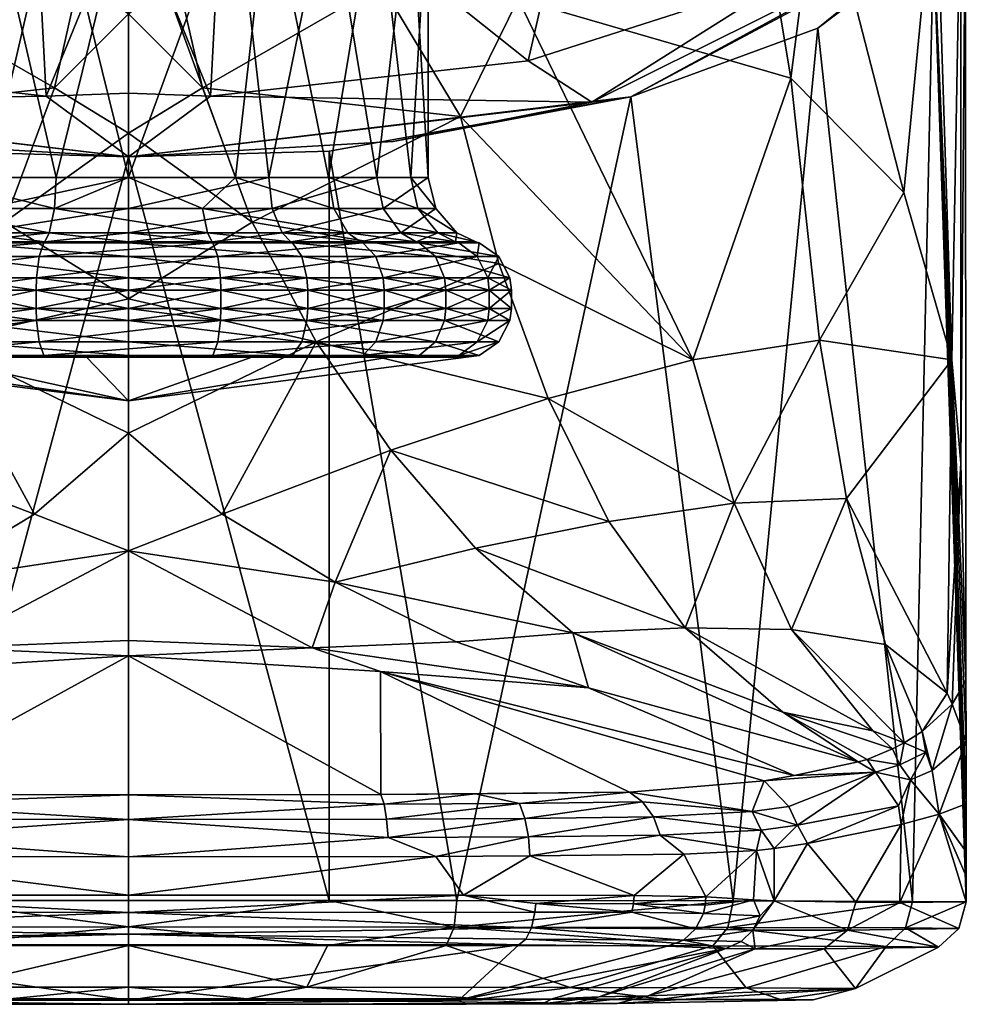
# Model space of a CAD drawing. Header units: centimetres. Extents: x -8.6 to 8.6, y -6.3 to 0.
# Tile 3 of 5: x -0.3 to 2.5, y -6.3 to -3.3. Entities that reach past the tile are written whole.
import ezdxf

# ---------------------------------------------------------------- set-up
doc = ezdxf.new("R2010")
doc.units = ezdxf.units.CM
doc.layers.get('0').update_dxf_attribs({"true_color": 0x5890e1})

msp = doc.modelspace()

# ---------------------------------------------------------------- meshes
at = {"color": 214, "true_color": 0xb11c95}
mesh = msp.add_polyface(dxfattribs=at)
corners = [(-1.3786, -2.6875, 12.0621), (-1.211, -3.4188, 11.8192), (-0.2925, -2.6875, 12.474), (-0.2487, -3.5259, 12.1133), (0, -3.7098, 12.6005), (-1.4035, -3.5445, 12.1645), (0, -3.1631, 7.5249), (0, -3.2763, 7.523), (-0.1478, -3.164, 7.5292), (-0.2241, -3.501, 7.5172), (-0.7661, -3.1891, 7.6432), (-1.0062, -3.588, 7.7116), (0, -3.6383, 7.488), (-1.1804, -3.2316, 7.8159), (-1.1804, -2.814, 7.8159), (-0.8979, -2.8025, 7.6973), (0, -2.814, 7.5249), (-0.8022, -3.6631, 12.4725), (-1.522, -3.5278, 12.0948), (0, -3.517, 12.0888), (0, -2.915, 12.3443), (-0.2188, -3.7722, 3.5939), (0, -2.8837, 3.5672), (0, -3.7722, 3.5672), (-0.425, -2.8837, 3.672), (-0.6063, -3.7722, 3.7972), (-0.7526, -2.8837, 3.9622), (-0.855, -3.7722, 4.1574), (-0.9077, -2.8837, 4.3714), (-0.9077, -3.7722, 4.5919), (-0.855, -2.8837, 4.8059), (-0.7526, -3.7722, 5.0011), (-0.6063, -2.8837, 5.1661), (-0.425, -3.7722, 5.2913), (-0.2188, -2.8837, 5.3694), (0, -3.7722, 5.396), (0, -2.8837, 5.396), (-0.9072, -2.8788, 4.3715), (-0.9026, -2.8701, 4.372), (-0.752, -2.8788, 3.9626), (-0.8545, -2.8788, 4.8057), (-0.7483, -2.8701, 3.9651), (-0.4247, -2.8788, 3.6725), (-0.4226, -2.8701, 3.6765), (0, -2.8788, 3.5679), (-0.2186, -2.8788, 5.3689), (-0.2176, -2.8701, 5.3646), (-0.6059, -2.8788, 5.1656), (0, -2.8701, 3.5723), (-0.603, -2.8701, 5.1623), (-0.8502, -2.8701, 4.8041)]
mesh.append_faces([[corners[k] for k in face] for face in [(0, 1, 2), (2, 1, 3), (4, 3, 5), (5, 3, 1), (6, 7, 8), (8, 7, 9), (10, 9, 11), (7, 12, 9), (13, 10, 11), (10, 8, 9), (14, 15, 13), (13, 15, 10), (10, 15, 8), (8, 15, 16), (6, 8, 16), (4, 5, 17), (18, 4, 17), (19, 3, 4), (21, 22, 23), (21, 24, 22), (21, 25, 24), (24, 25, 26), (26, 25, 27), (28, 27, 29), (30, 29, 31), (32, 31, 33), (34, 33, 35), (36, 34, 35), (34, 32, 33), (32, 30, 31), (30, 28, 29), (28, 26, 27), (37, 38, 39), (26, 39, 24), (26, 37, 39), (26, 28, 37), (37, 28, 40), (39, 41, 42), (24, 42, 22), (24, 39, 42), (42, 43, 44), (22, 42, 44), (36, 45, 34), (45, 46, 47), (32, 47, 30), (32, 45, 47), (32, 34, 45), (28, 30, 40), (40, 30, 47), (48, 44, 43), (47, 49, 40), (38, 37, 50), (50, 37, 40), (41, 39, 38), (43, 42, 41)]], dxfattribs={"color": 214})
mesh.append_faces([[corners[k] for k in face] for face in [(3, 19, 20), (20, 2, 3)]], dxfattribs={"vtx2": -1, "color": 214})
mesh = msp.add_polyface(dxfattribs=at)
corners = [(1.3786, -2.6875, 12.0621), (0.2925, -2.6875, 12.474), (1.211, -3.4188, 11.8192), (0.2487, -3.5259, 12.1133), (0, -3.7098, 12.6005), (1.4035, -3.5445, 12.1645), (0, -3.1631, 7.5249), (0.1478, -3.164, 7.5292), (0, -3.2763, 7.523), (0.2241, -3.501, 7.5172), (0.7661, -3.1891, 7.6432), (1.0062, -3.588, 7.7116), (0, -3.6383, 7.488), (1.1804, -3.2316, 7.8159), (1.1804, -2.814, 7.8159), (0.8979, -2.8025, 7.6973), (0, -2.814, 7.5249), (1.522, -3.5278, 12.0948), (0.8022, -3.6631, 12.4725), (0, -2.915, 12.3443), (0, -3.517, 12.0888), (0.3242, -2.8837, 5.3366), (0, -2.8837, 5.396), (0, -3.7722, 5.396), (0.425, -3.7722, 5.2913), (0.6063, -2.8837, 5.1661), (0.7526, -3.7722, 5.0011), (0.855, -2.8837, 4.8059), (0.9077, -3.7722, 4.5919), (0.9077, -2.8837, 4.3714), (0.855, -3.7722, 4.1574), (0.7526, -2.8837, 3.9622), (0.6063, -3.7722, 3.7972), (0.425, -2.8837, 3.672), (0.3242, -3.7722, 3.6267), (0, -2.8837, 3.5672), (0, -3.7722, 3.5672), (0, -2.8788, 3.5679), (0, -2.8701, 3.5723), (0.4247, -2.8788, 3.6725), (0.4226, -2.8701, 3.6765), (0.752, -2.8788, 3.9626), (0.7483, -2.8701, 3.9651), (0.9072, -2.8788, 4.3715), (0.9026, -2.8701, 4.372), (0.8545, -2.8788, 4.8057), (0.8502, -2.8701, 4.8041), (0.6059, -2.8788, 5.1656), (0.603, -2.8701, 5.1623), (0.2186, -2.8788, 5.3689), (0.2176, -2.8701, 5.3646), (-0.2186, -2.8788, 5.3689)]
mesh.append_faces([[corners[k] for k in face] for face in [(0, 1, 2), (1, 3, 2), (4, 5, 3), (5, 2, 3), (6, 7, 8), (7, 9, 8), (10, 11, 9), (8, 9, 12), (13, 11, 10), (10, 9, 7), (14, 13, 15), (13, 10, 15), (10, 7, 15), (7, 16, 15), (6, 16, 7), (17, 18, 4), (20, 4, 3), (21, 22, 23), (24, 21, 23), (24, 25, 21), (24, 26, 25), (25, 26, 27), (27, 26, 28), (29, 28, 30), (31, 30, 32), (33, 32, 34), (35, 34, 36), (35, 33, 34), (33, 31, 32), (31, 29, 30), (29, 27, 28), (35, 37, 33), (37, 38, 39), (33, 39, 31), (33, 37, 39), (39, 40, 41), (31, 41, 29), (31, 39, 41), (41, 42, 43), (29, 43, 27), (29, 41, 43), (43, 44, 45), (27, 45, 25), (27, 43, 45), (45, 46, 47), (25, 47, 21), (25, 45, 47), (47, 48, 49), (21, 49, 22), (21, 47, 49), (49, 50, 51), (22, 49, 51), (40, 39, 38), (42, 41, 40), (44, 43, 42)]], dxfattribs={"color": 214})
mesh.append_faces([[corners[k] for k in face] for face in [(3, 1, 19), (19, 20, 3)]], dxfattribs={"vtx2": -1, "color": 214})
mesh = msp.add_polyface(dxfattribs=at)
corners = [(2.0067, -3.1636, 11.1178), (1.3786, -2.6875, 12.0621), (1.211, -3.4188, 11.8192), (2.2075, -3.0388, 10.7748), (2.3135, -3.0388, 10.7748), (2.3836, -2.851, 10.0649), (1.4035, -3.5445, 12.1645), (2.4196, -3.0388, 10.7748), (1.1804, -3.2316, 7.8159), (1.7091, -4.3245, 8.0701), (1.0062, -3.588, 7.7116), (2.0063, -3.4717, 8.5072), (2.0931, -4.2645, 8.5681), (2.3484, -3.8178, 9.0971), (2.4939, -4.3245, 9.5831), (1.2711, -4.4413, 7.6249), (1.1219, -4.0323, 7.6847), (1.8344, -4.7587, 8.0338), (1.4551, -4.8138, 7.5311), (1.6868, -5.1361, 7.3906), (1.0514, -4.8947, 7.0525), (1.3935, -5.3177, 6.0151), (0.9928, -5.1782, 6.322), (1.3458, -5.1508, 6.8504), (2.2105, -5.5422, 6.7121), (1.9821, -5.3913, 7.1876), (2.2551, -5.448, 7.7943), (2.0088, -5.1411, 7.9492), (2.35, -5.4843, 8.0327), (2.2931, -5.1861, 8.545), (2.1746, -4.7446, 8.5746), (0.7952, -4.5982, 7.217), (2.238, -5.5343, 7.0278), (2.3147, -5.5028, 7.7366), (2.4795, -5.3339, 9.2365), (2.3364, -5.5507, 7.5225), (2.2633, -5.5727, 6.7121), (1.8313, -5.9631, 11.825), (2.0886, -3.3202, 11.5095), (1.522, -3.5278, 12.0948), (2.3749, -5.9645, 10.9656), (2.4381, -3.0544, 10.7745), (1.8953, -2.8025, 8.3858), (2.0904, -2.814, 8.622), (2.4457, -2.814, 9.3793), (0.9951, -5.9621, 12.4019), (2.0169, -5.5836, 4.5479), (0.7631, -5.2687, 4.5437), (1.9255, -5.5997, 3.7156), (1.5182, -5.6333, 1.9714), (2.43, -3.0425, 10.7764), (0.8022, -3.6631, 12.4725), (1.1599, -4.1689, 4.6225), (1.1599, -4.1689, 4.3408), (1.1599, -4.113, 4.3408)]
mesh.append_faces([[corners[k] for k in face] for face in [(0, 1, 2), (3, 4, 5), (0, 2, 6), (0, 6, 7), (0, 7, 4), (0, 4, 3), (8, 9, 10), (11, 12, 9), (13, 14, 12), (13, 12, 11), (9, 15, 16), (17, 18, 15), (19, 20, 18), (21, 22, 23), (21, 23, 24), (23, 25, 24), (19, 26, 25), (27, 28, 26), (29, 27, 30), (28, 27, 29), (31, 15, 18), (24, 25, 32), (25, 33, 32), (26, 28, 33), (26, 33, 25), (11, 9, 8), (10, 9, 16), (14, 30, 12), (30, 17, 12), (27, 19, 17), (26, 19, 27), (17, 19, 18), (30, 27, 17), (15, 9, 17), (9, 12, 17), (25, 23, 19), (23, 20, 19), (29, 30, 34), (33, 35, 32), (32, 36, 24), (37, 38, 39), (40, 41, 38), (42, 43, 11), (42, 11, 8), (43, 44, 13), (43, 13, 11), (40, 38, 37), (37, 39, 45), (21, 46, 47), (24, 46, 21), (48, 49, 47), (48, 47, 46), (7, 6, 39), (7, 39, 50), (39, 38, 50), (51, 39, 6), (52, 53, 54)]], dxfattribs={"color": 214})
mesh = msp.add_polyface(dxfattribs=at)
corners = [(2.2075, -3.0388, 10.7748), (2.3836, -2.851, 10.0649), (2.4268, -2.6875, 10.0649), (2.3135, -3.0388, 10.7748), (2.4196, -3.0388, 10.7748), (2.4297, -2.7944, 9.3838), (2.2931, -5.1861, 8.545), (2.4044, -5.4502, 8.4854), (2.35, -5.4843, 8.0327), (2.4795, -5.3339, 9.2365), (2.4952, -5.3671, 9.3447), (2.5215, -4.6375, 9.7588), (2.537, -5.2964, 9.9404), (2.4939, -4.3245, 9.5831), (2.1746, -4.7446, 8.5746), (2.538, -5.9662, 9.9632), (2.5152, -6.0463, 9.9642), (2.3364, -5.9681, 6.6639), (2.1779, -6.0517, 5.1281), (2.4537, -6.1025, 9.9669), (2.4556, -5.7001, 8.3639), (2.538, -5.888, 9.9633), (2.538, -5.8138, 9.9633), (2.538, -5.669, 9.9633), (2.3402, -5.7313, 6.7121), (2.5378, -5.4792, 9.9576), (2.4347, -5.5677, 8.3349), (2.3692, -5.5959, 7.5236), (2.415, -5.5125, 8.3321), (2.3364, -5.5507, 7.5225), (2.3147, -5.5028, 7.7366), (2.3321, -5.6748, 6.7121), (2.2633, -5.5727, 6.7121), (2.4381, -3.0544, 10.7745), (2.3749, -5.9645, 10.9656), (2.3484, -3.8178, 9.0971), (2.4457, -2.814, 9.3793), (2.5215, -2.8315, 9.7588), (2.5352, -2.865, 10.088), (2.3538, -6.0446, 10.9574), (2.2954, -6.1008, 10.9379), (2.43, -3.0425, 10.7764), (2.0886, -3.3202, 11.5095), (2.4423, -2.8024, 9.3803)]
mesh.append_faces([[corners[k] for k in face] for face in [(0, 1, 2), (3, 4, 1), (4, 5, 1), (6, 7, 8), (9, 10, 7), (11, 12, 10), (11, 10, 9), (11, 9, 13), (9, 14, 13), (7, 6, 9), (15, 16, 17), (16, 18, 17), (19, 18, 16), (20, 15, 17), (21, 15, 20), (21, 20, 22), (20, 23, 22), (20, 17, 24), (23, 20, 25), (20, 26, 25), (27, 28, 26), (29, 8, 28), (30, 8, 29), (27, 31, 32), (24, 31, 27), (24, 27, 20), (27, 26, 20), (12, 25, 10), (25, 26, 10), (26, 7, 10), (28, 8, 7), (28, 7, 26), (32, 29, 27), (29, 28, 27), (15, 21, 33), (15, 33, 34), (35, 36, 13), (36, 37, 13), (37, 11, 13), (38, 12, 11), (33, 25, 12), (23, 25, 33), (23, 33, 22), (33, 21, 22), (37, 38, 11), (12, 38, 33), (16, 39, 19), (15, 34, 39), (15, 39, 16), (39, 40, 19), (41, 42, 33), (4, 38, 5), (33, 38, 41), (38, 43, 5), (43, 38, 36), (36, 38, 37), (4, 41, 38)]], dxfattribs={"color": 214})
mesh = msp.add_polyface(dxfattribs=at)
corners = [(-0.2241, -3.501, 7.5172), (0, -3.6383, 7.488), (-0.3753, -3.9079, 7.4555), (-1.0062, -3.588, 7.7116), (-1.1219, -4.0323, 7.6847), (0, -4.1399, 7.3422), (-0.6079, -3.6924, 12.5311), (0, -3.7098, 12.6005), (-1.522, -3.5278, 12.0948), (-0.7026, -3.967, 3.6886), (-0.4924, -3.967, 3.5435), (-0.4972, -3.9705, 3.5341), (-0.2536, -3.967, 3.4528), (-0.256, -3.9705, 5.5206), (0, -3.967, 5.5412), (-0.2536, -3.967, 5.5105), (-0.4924, -3.967, 5.4198), (-0.7026, -3.967, 5.2747), (-0.7096, -3.9705, 5.2826), (-0.872, -3.967, 5.0835), (-1.0006, -3.9705, 4.8611), (-0.9907, -3.967, 4.8574), (-0.2188, -3.7722, 3.5939), (-0.2244, -3.8666, 3.5712), (-0.6063, -3.7722, 3.7972), (0, -3.7722, 3.5672), (-0.2399, -3.9395, 3.5086), (0, -3.967, 3.4221), (-0.6646, -3.9395, 3.7315), (-0.872, -3.967, 3.8798), (-0.9371, -3.9395, 4.1263), (-0.9907, -3.967, 4.1059), (-1.0519, -3.967, 4.3539), (-0.9949, -3.9395, 4.6025), (-1.0519, -3.967, 4.6094), (-0.8248, -3.9395, 5.0509), (-0.4657, -3.9395, 5.369), (0, -3.9395, 5.4838), (-0.6218, -3.8666, 3.7798), (-0.855, -3.7722, 4.1574), (-0.8767, -3.8666, 4.1491), (-0.9077, -3.7722, 4.5919), (-0.9309, -3.8666, 4.5946), (-0.7526, -3.7722, 5.0011), (-0.7717, -3.8666, 5.0143), (-0.425, -3.7722, 5.2913), (-0.4358, -3.8666, 5.3119), (0, -3.7722, 5.396), (0, -3.8666, 5.4193), (0.2399, -3.9395, 3.5086)]
mesh.append_faces([[corners[k] for k in face] for face in [(0, 1, 2), (3, 2, 4), (1, 5, 2), (2, 3, 0), (6, 7, 8), (9, 10, 11), (11, 10, 12), (13, 14, 15), (16, 13, 15), (16, 17, 18), (18, 17, 19), (20, 19, 21), (22, 23, 24), (22, 25, 23), (26, 27, 12), (10, 26, 12), (10, 28, 26), (10, 9, 28), (28, 9, 29), (30, 29, 31), (32, 30, 31), (32, 33, 30), (32, 34, 33), (33, 34, 21), (35, 21, 19), (17, 35, 19), (17, 36, 35), (17, 16, 36), (36, 16, 15), (37, 15, 14), (24, 38, 39), (24, 23, 38), (38, 23, 26), (28, 38, 26), (28, 40, 38), (28, 30, 40), (28, 29, 30), (39, 40, 41), (39, 38, 40), (41, 42, 43), (41, 40, 42), (42, 40, 30), (33, 42, 30), (33, 44, 42), (33, 35, 44), (33, 21, 35), (43, 44, 45), (43, 42, 44), (45, 46, 47), (45, 44, 46), (46, 44, 35), (36, 46, 35), (36, 48, 46), (36, 37, 48), (36, 15, 37), (47, 46, 48), (26, 23, 49)]], dxfattribs={"color": 214})
mesh = msp.add_polyface(dxfattribs=at)
corners = [(0.2241, -3.501, 7.5172), (0.3753, -3.9079, 7.4555), (0, -3.6383, 7.488), (1.0062, -3.588, 7.7116), (1.1219, -4.0323, 7.6847), (0, -4.1399, 7.3422), (0.6079, -3.6924, 12.5311), (1.522, -3.5278, 12.0948), (0, -3.7098, 12.6005), (0.8022, -3.6631, 12.4725), (1.4035, -3.5445, 12.1645), (0.7096, -3.9705, 5.2826), (0.872, -3.967, 5.0835), (0.7026, -3.967, 5.2747), (0.4924, -3.967, 5.4198), (0.2536, -3.967, 5.5105), (0.256, -3.9705, 5.5206), (0, -3.967, 5.5412), (-0.2244, -3.8666, 3.5712), (0, -3.7722, 3.5672), (0.2244, -3.8666, 3.5712), (0.2399, -3.9395, 3.5086), (0.6646, -3.9395, 3.7315), (0.4924, -3.967, 3.5435), (0.7026, -3.967, 3.6886), (0.2536, -3.967, 3.4528), (0, -3.967, 3.4221), (0, -3.9395, 5.4838), (0.4657, -3.9395, 5.369), (0.8248, -3.9395, 5.0509), (0.9907, -3.967, 4.8574), (0.9949, -3.9395, 4.6025), (1.0519, -3.967, 4.6094), (1.0519, -3.967, 4.3539), (0.9371, -3.9395, 4.1263), (0.9907, -3.967, 4.1059), (0.872, -3.967, 3.8798), (0, -3.7722, 5.396), (0, -3.8666, 5.4193), (0.425, -3.7722, 5.2913), (0.4358, -3.8666, 5.3119), (0.7526, -3.7722, 5.0011), (0.7717, -3.8666, 5.0143), (0.9077, -3.7722, 4.5919), (0.9309, -3.8666, 4.5946), (0.8767, -3.8666, 4.1491), (0.855, -3.7722, 4.1574), (0.6063, -3.7722, 3.7972), (-0.2399, -3.9395, 3.5086), (0.6218, -3.8666, 3.7798), (0.3242, -3.7722, 3.6267)]
mesh.append_faces([[corners[k] for k in face] for face in [(0, 1, 2), (3, 4, 1), (2, 1, 5), (1, 0, 3), (6, 7, 8), (8, 9, 10), (11, 12, 13), (14, 11, 13), (14, 15, 16), (16, 15, 17), (18, 19, 20), (21, 20, 22), (23, 22, 24), (23, 21, 22), (23, 25, 21), (21, 25, 26), (15, 27, 17), (15, 28, 27), (15, 14, 28), (28, 14, 13), (29, 13, 12), (30, 29, 12), (30, 31, 29), (30, 32, 31), (31, 32, 33), (34, 33, 35), (36, 34, 35), (36, 22, 34), (36, 24, 22), (37, 38, 39), (38, 27, 40), (39, 40, 41), (39, 38, 40), (41, 42, 43), (41, 40, 42), (42, 40, 28), (29, 28, 13), (29, 42, 28), (29, 44, 42), (29, 31, 44), (44, 31, 45), (46, 45, 47), (46, 44, 45), (46, 43, 44), (44, 43, 42), (26, 48, 21), (18, 20, 21), (22, 20, 49), (34, 49, 45), (31, 34, 45), (31, 33, 34), (50, 47, 49), (20, 50, 49), (20, 19, 50), (22, 49, 34), (45, 49, 47), (28, 40, 27)]], dxfattribs={"color": 214})
mesh = msp.add_polyface(dxfattribs=at)
corners = [(-1.3458, -5.1508, 6.8504), (-1.0514, -4.8947, 7.0525), (-0.6265, -4.9978, 6.5945), (-0.9928, -5.1782, 6.322), (-0.5569, -5.1964, 5.6288), (-1.1219, -4.0323, 7.6847), (-0.5689, -4.2702, 7.3522), (-1.2711, -4.4413, 7.6249), (0, -4.1399, 7.3422), (0, -4.546, 7.0877), (-0.2843, -4.7918, 6.8432), (-0.7952, -4.5982, 7.217), (-1.4551, -4.8138, 7.5311), (0, -4.9027, 6.6432), (0, -5.1742, 5.5555), (0, -3.7098, 12.6005), (-0.6079, -3.6924, 12.5311), (-0.6079, -5.9619, 12.5311), (-0.9951, -5.9621, 12.4019), (-1.522, -3.5278, 12.0948), (0, -5.2205, 4.5301), (-0.127, -4.3166, 3.4358), (0, -4.4483, 4.4816), (-0.5984, -4.3166, 3.6146), (-0.9328, -4.3166, 3.992), (-1.0535, -4.3166, 4.4816), (0, -4.3166, 5.5351), (-0.127, -4.3166, 5.5275), (-0.5984, -4.3166, 5.3487), (-0.9328, -4.3166, 4.9713), (-0.7494, -4.27, 5.3276), (-0.7719, -4.2054, 5.3529), (-1.0566, -4.27, 4.8824), (-1.0006, -4.3114, 4.8611), (-1.0622, -4.3114, 4.3527), (-0.7096, -4.3114, 5.2826), (-0.2705, -4.27, 5.5789), (0.2705, -4.27, 5.5789), (-0.256, -4.3114, 5.5206), (0, -4.27, 3.3516), (0, -4.3114, 3.4116), (-0.5252, -4.27, 3.481), (-0.5409, -4.2054, 3.451), (-0.4972, -4.3114, 3.5341), (-0.8807, -4.3114, 3.8738), (-1.1219, -4.27, 4.3454), (-1.0883, -4.2054, 4.8943), (-1.1555, -4.2054, 4.3413), (-0.93, -4.27, 3.8397), (-0.2786, -4.2054, 5.6118), (-0.9579, -4.2054, 3.8204)]
mesh.append_faces([[corners[k] for k in face] for face in [(0, 1, 2), (3, 2, 4), (5, 6, 7), (8, 9, 6), (6, 9, 10), (11, 10, 2), (1, 11, 2), (1, 12, 11), (6, 11, 7), (6, 10, 11), (9, 13, 10), (10, 13, 2), (2, 13, 4), (4, 13, 14), (3, 0, 2), (15, 16, 17), (18, 16, 19), (14, 20, 4), (21, 22, 23), (23, 22, 24), (24, 22, 25), (22, 26, 27), (22, 27, 28), (22, 28, 29), (22, 29, 25), (30, 31, 32), (33, 32, 34), (29, 34, 25), (29, 33, 34), (29, 28, 33), (33, 28, 35), (30, 35, 36), (37, 36, 38), (27, 26, 38), (35, 38, 36), (35, 27, 38), (35, 28, 27), (39, 40, 41), (42, 39, 41), (40, 21, 23), (43, 23, 24), (44, 24, 25), (34, 44, 25), (34, 45, 44), (34, 32, 45), (45, 32, 46), (47, 48, 45), (49, 30, 36), (32, 33, 30), (30, 33, 35), (45, 48, 44), (44, 48, 43), (24, 44, 43), (43, 48, 41), (40, 43, 41), (40, 23, 43), (41, 48, 50)]], dxfattribs={"color": 214})
mesh = msp.add_polyface(dxfattribs=at)
corners = [(1.3458, -5.1508, 6.8504), (0.6265, -4.9978, 6.5945), (1.0514, -4.8947, 7.0525), (0.9928, -5.1782, 6.322), (0.5569, -5.1964, 5.6288), (0, -4.1399, 7.3422), (0.5689, -4.2702, 7.3522), (0, -4.546, 7.0877), (0.2843, -4.7918, 6.8432), (0.7952, -4.5982, 7.217), (1.4551, -4.8138, 7.5311), (1.2711, -4.4413, 7.6249), (0, -4.9027, 6.6432), (0, -5.1742, 5.5555), (0, -3.7098, 12.6005), (0.6079, -5.9619, 12.5311), (0.6079, -3.6924, 12.5311), (0.9951, -5.9621, 12.4019), (1.522, -3.5278, 12.0948), (0, -5.2205, 4.5301), (0.3736, -4.3166, 3.4966), (0, -4.4483, 4.4816), (-0.127, -4.3166, 3.4358), (0.7885, -4.3166, 3.783), (1.0229, -4.3166, 4.2295), (1.0229, -4.3166, 4.7338), (0.7885, -4.3166, 5.1803), (0.3736, -4.3166, 5.4667), (0, -4.3166, 5.5351), (0.2786, -4.2054, 5.6118), (-0.2705, -4.27, 5.5789), (0.2705, -4.27, 5.5789), (0.256, -4.3114, 5.5206), (-0.256, -4.3114, 5.5206), (0.7096, -4.3114, 5.2826), (1.0006, -4.3114, 4.8611), (1.0566, -4.27, 4.8824), (1.1219, -4.27, 4.3454), (1.1555, -4.2054, 4.3413), (1.0622, -4.3114, 4.3527), (0.93, -4.27, 3.8397), (0.8807, -4.3114, 3.8738), (0.5252, -4.27, 3.481), (0.5409, -4.2054, 3.451), (0.4972, -4.3114, 3.5341), (0, -4.27, 3.3516), (0, -4.3114, 3.4116), (0, -4.2054, 3.3177), (0.7494, -4.27, 5.3276), (0.7719, -4.2054, 5.3529), (0.9579, -4.2054, 3.8204)]
mesh.append_faces([[corners[k] for k in face] for face in [(0, 1, 2), (3, 4, 1), (5, 6, 7), (6, 8, 7), (9, 1, 8), (2, 1, 9), (2, 9, 10), (6, 11, 9), (6, 9, 8), (7, 8, 12), (8, 1, 12), (1, 4, 12), (4, 13, 12), (3, 1, 0), (14, 15, 16), (17, 18, 16), (13, 4, 19), (20, 21, 22), (20, 23, 21), (23, 24, 21), (24, 25, 21), (25, 26, 21), (26, 27, 21), (21, 27, 28), (29, 30, 31), (32, 33, 27), (26, 32, 27), (26, 34, 32), (26, 25, 34), (34, 25, 35), (36, 35, 37), (38, 36, 37), (25, 24, 35), (35, 24, 39), (37, 39, 40), (24, 23, 39), (39, 23, 41), (40, 41, 42), (43, 40, 42), (23, 20, 41), (41, 20, 44), (42, 44, 45), (44, 20, 46), (20, 22, 46), (45, 47, 42), (46, 45, 44), (33, 32, 31), (31, 32, 48), (49, 31, 48), (44, 42, 41), (40, 50, 37), (41, 40, 39), (39, 37, 35), (36, 48, 34), (35, 36, 34), (34, 48, 32), (33, 28, 27)]], dxfattribs={"color": 214})
mesh = msp.add_polyface(dxfattribs=at)
corners = [(-1.3935, -5.3177, 6.0151), (-0.9928, -5.1782, 6.322), (-0.5569, -5.1964, 5.6288), (-1.0232, -6.2756, 2.9082), (-1.2834, -6.2594, 2.9731), (-1.0009, -6.2631, 2.7433), (0, -6.276, 2.7044), (0, -6.2639, 2.5728), (-1.1821, -6.0962, 1.733), (0, -6.0963, 1.5565), (-1.0147, -5.9457, 1.5397), (0, -5.9985, 1.4383), (-1.2315, -5.9966, 1.6251), (0, -5.9459, 1.4289), (-1.2206, -6.0444, 1.6502), (0, -6.0634, 1.4842), (-1.2036, -6.0791, 1.6891), (0, -5.8297, 1.4289), (-0.9307, -5.8282, 1.518), (-1.2156, -5.8266, 1.6088), (0, -5.7164, 1.4634), (-0.7866, -5.7708, 1.4968), (-0.7817, -5.7153, 1.5225), (-1.2009, -5.713, 1.6402), (-0.7742, -5.6702, 1.5633), (-1.0514, -5.6391, 1.683), (-0.765, -5.6405, 1.6131), (0, -5.6415, 1.5553), (-1.1847, -5.6679, 1.6786), (-1.2114, -5.7684, 1.6162), (0, -5.9618, 12.6049), (0, -3.7098, 12.6005), (-0.6079, -5.9619, 12.5311), (-0.6079, -3.6924, 12.5311), (-0.9951, -5.9621, 12.4019), (-0.9621, -6.0983, 12.3246), (-0.6026, -6.0981, 12.4458), (-0.9868, -6.0422, 12.3807), (0, -6.0417, 12.5822), (0, -6.0979, 12.5209), (-0.5403, -6.2246, 12.2013), (0, -6.2245, 12.2685), (-1.3381, -6.2253, 11.8158), (-1.068, -6.2597, 11.8448), (-0.3593, -6.2592, 12.1094), (0, -6.2592, 12.141), (-2.074, -6.2629, 9.9821), (-1.4808, -6.2732, 4.2282), (-1.3407, -6.2745, 3.4877), (0, -5.2205, 4.5301), (-0.7631, -5.2687, 4.5437), (-1.5182, -5.6333, 1.9714)]
mesh.append_faces([[corners[k] for k in face] for face in [(0, 1, 2), (3, 4, 5), (6, 5, 7), (6, 3, 5), (7, 8, 9), (7, 5, 8), (10, 11, 12), (10, 13, 11), (12, 11, 14), (9, 8, 15), (15, 8, 16), (11, 15, 14), (14, 15, 16), (17, 13, 18), (18, 13, 10), (19, 18, 10), (20, 17, 21), (22, 21, 23), (24, 25, 26), (27, 24, 26), (27, 20, 24), (24, 20, 22), (28, 22, 23), (28, 24, 22), (28, 25, 24), (17, 18, 21), (21, 18, 29), (23, 21, 29), (19, 29, 18), (22, 20, 21), (30, 31, 32), (32, 33, 34), (35, 36, 37), (37, 36, 38), (32, 38, 30), (32, 37, 38), (32, 34, 37), (36, 39, 38), (39, 36, 40), (41, 39, 40), (40, 35, 42), (40, 36, 35), (40, 43, 44), (41, 44, 45), (41, 40, 44), (40, 42, 43), (44, 46, 45), (45, 47, 6), (6, 47, 48), (3, 6, 48), (2, 49, 50), (27, 26, 49), (49, 26, 50), (50, 26, 51), (26, 25, 51), (0, 2, 50)]], dxfattribs={"color": 214})
mesh = msp.add_polyface(dxfattribs=at)
corners = [(1.3935, -5.3177, 6.0151), (0.5569, -5.1964, 5.6288), (0.9928, -5.1782, 6.322), (1.0232, -6.2756, 2.9082), (1.0009, -6.2631, 2.7433), (1.2834, -6.2594, 2.9731), (0, -6.276, 2.7044), (0, -6.2639, 2.5728), (0, -6.0963, 1.5565), (1.1821, -6.0962, 1.733), (1.0147, -5.9457, 1.5397), (1.2315, -5.9966, 1.6251), (0, -5.9985, 1.4383), (0, -5.9459, 1.4289), (1.2206, -6.0444, 1.6502), (0, -6.0634, 1.4842), (1.2036, -6.0791, 1.6891), (0, -5.8297, 1.4289), (0.9307, -5.8282, 1.518), (1.2156, -5.8266, 1.6088), (0, -5.7164, 1.4634), (0.7866, -5.7708, 1.4968), (0.7817, -5.7153, 1.5225), (1.2009, -5.713, 1.6402), (0.7742, -5.6702, 1.5633), (0.765, -5.6405, 1.6131), (1.0514, -5.6391, 1.683), (0, -5.6415, 1.5553), (1.1847, -5.6679, 1.6786), (1.2114, -5.7684, 1.6162), (0, -5.9618, 12.6049), (0.6079, -5.9619, 12.5311), (0, -3.7098, 12.6005), (0.9951, -5.9621, 12.4019), (0.6079, -3.6924, 12.5311), (0.9621, -6.0983, 12.3246), (0.9868, -6.0422, 12.3807), (0.6026, -6.0981, 12.4458), (0, -6.0417, 12.5822), (0, -6.0979, 12.5209), (0.5403, -6.2246, 12.2013), (0, -6.2245, 12.2685), (1.3381, -6.2253, 11.8158), (0.3593, -6.2592, 12.1094), (1.068, -6.2597, 11.8448), (0, -6.2592, 12.141), (2.074, -6.2629, 9.9821), (1.4808, -6.2732, 4.2282), (1.3407, -6.2745, 3.4877), (0.7631, -5.2687, 4.5437), (0, -5.2205, 4.5301), (1.5182, -5.6333, 1.9714)]
mesh.append_faces([[corners[k] for k in face] for face in [(0, 1, 2), (3, 4, 5), (6, 7, 4), (6, 4, 3), (7, 8, 9), (7, 9, 4), (10, 11, 12), (10, 12, 13), (11, 14, 12), (8, 15, 9), (15, 16, 9), (12, 14, 15), (14, 16, 15), (17, 18, 13), (18, 10, 13), (19, 10, 18), (20, 21, 17), (22, 23, 21), (24, 25, 26), (27, 25, 24), (27, 24, 20), (24, 22, 20), (28, 23, 22), (28, 22, 24), (28, 24, 26), (17, 21, 18), (21, 29, 18), (23, 29, 21), (19, 18, 29), (22, 21, 20), (30, 31, 32), (31, 33, 34), (35, 36, 37), (36, 38, 37), (31, 30, 38), (31, 38, 36), (31, 36, 33), (37, 38, 39), (39, 40, 37), (41, 40, 39), (40, 42, 35), (40, 35, 37), (40, 43, 44), (41, 45, 43), (41, 43, 40), (40, 44, 42), (43, 45, 46), (45, 6, 47), (6, 48, 47), (3, 48, 6), (1, 49, 50), (27, 50, 25), (50, 49, 25), (49, 51, 25), (25, 51, 26), (0, 49, 1)]], dxfattribs={"color": 214})
mesh = msp.add_polyface(dxfattribs=at)
corners = [(-0.3753, -3.9079, 7.4555), (0, -4.1399, 7.3422), (-0.5689, -4.2702, 7.3522), (-1.1219, -4.0323, 7.6847), (-0.2796, -4.113, 5.6161), (-0.2796, -4.1689, 5.6161), (0, -4.113, 5.65), (-0.543, -4.1689, 5.5162), (-0.543, -4.113, 5.5162), (-0.7748, -4.1689, 5.3562), (-0.7748, -4.113, 5.3562), (-0.543, -4.1689, 3.4471), (-0.7748, -4.113, 3.6071), (-0.543, -4.113, 3.4471), (-0.2796, -4.1689, 3.3472), (-0.2796, -4.113, 3.3472), (0, -4.1689, 3.3132), (0, -4.113, 3.3132), (0, -4.1689, 5.65), (-0.7748, -4.1689, 3.6071), (-0.2536, -3.967, 3.4528), (0, -3.967, 3.4221), (0, -3.9705, 3.4116), (-0.4972, -3.9705, 3.5341), (0, -4.0119, 3.3516), (-0.5252, -4.0119, 3.481), (0, -4.0765, 3.3177), (-0.5409, -4.0765, 3.451), (-0.9579, -4.0765, 3.8204), (-0.7026, -3.967, 3.6886), (-0.8807, -3.9705, 3.8738), (-0.4924, -3.967, 5.4198), (-0.7096, -3.9705, 5.2826), (-0.256, -3.9705, 5.5206), (-0.7494, -4.0119, 5.3276), (-0.7719, -4.0765, 5.3529), (-0.2705, -4.0119, 5.5789), (0.256, -3.9705, 5.5206), (0, -3.967, 5.5412), (-0.2786, -4.0765, 5.6118), (0.2786, -4.0765, 5.6118), (0.2705, -4.0119, 5.5789), (-0.93, -4.0119, 3.8397), (-0.2786, -4.2054, 5.6118), (-0.7719, -4.2054, 5.3529), (-0.2705, -4.27, 5.5789), (0.2786, -4.2054, 5.6118), (-0.5409, -4.2054, 3.451), (-0.9579, -4.2054, 3.8204), (0, -4.2054, 3.3177), (0, -4.27, 3.3516), (-0.5252, -4.27, 3.481), (-0.7494, -4.27, 5.3276)]
mesh.append_faces([[corners[k] for k in face] for face in [(0, 1, 2), (3, 0, 2), (4, 5, 6), (4, 7, 5), (4, 8, 7), (7, 8, 9), (9, 8, 10), (11, 12, 13), (14, 13, 15), (16, 15, 17), (5, 18, 6), (16, 14, 15), (14, 11, 13), (11, 19, 12), (20, 21, 22), (23, 22, 24), (25, 24, 26), (27, 26, 15), (13, 27, 15), (13, 12, 27), (27, 12, 28), (29, 23, 30), (22, 23, 20), (15, 26, 17), (31, 32, 33), (34, 35, 36), (33, 36, 37), (38, 33, 37), (35, 10, 8), (39, 8, 4), (6, 39, 4), (6, 40, 39), (36, 39, 41), (36, 35, 39), (39, 35, 8), (36, 33, 34), (34, 33, 32), (25, 30, 23), (24, 25, 23), (30, 25, 42), (42, 25, 27), (28, 42, 27), (27, 25, 26), (5, 43, 18), (5, 7, 43), (43, 7, 44), (43, 45, 46), (18, 43, 46), (7, 9, 44), (19, 47, 48), (19, 11, 47), (47, 11, 14), (49, 14, 16), (49, 50, 47), (14, 49, 47), (47, 51, 48), (44, 52, 43)]], dxfattribs={"color": 214})
mesh = msp.add_polyface(dxfattribs=at)
corners = [(0.3753, -3.9079, 7.4555), (0.5689, -4.2702, 7.3522), (0, -4.1399, 7.3422), (1.1219, -4.0323, 7.6847), (0.2796, -4.1689, 3.3472), (0, -4.113, 3.3132), (0.2796, -4.113, 3.3472), (0.543, -4.1689, 3.4471), (0.543, -4.113, 3.4471), (0.7748, -4.1689, 3.6071), (0.7748, -4.113, 3.6071), (0.543, -4.1689, 5.5162), (0.7748, -4.113, 5.3562), (0.543, -4.113, 5.5162), (0.2796, -4.1689, 5.6161), (0.2796, -4.113, 5.6161), (0, -4.1689, 5.65), (0, -4.113, 5.65), (0.7748, -4.1689, 5.3562), (0, -4.1689, 3.3132), (0.4924, -3.967, 3.5435), (0.4972, -3.9705, 3.5341), (0.2536, -3.967, 3.4528), (0.7026, -3.967, 3.6886), (0.8807, -3.9705, 3.8738), (0.5409, -4.0765, 3.451), (0.9579, -4.0765, 3.8204), (0, -4.0765, 3.3177), (0.872, -3.967, 3.8798), (0.4924, -3.967, 5.4198), (0.256, -3.9705, 5.5206), (0.7096, -3.9705, 5.2826), (0.2786, -4.0765, 5.6118), (0.7719, -4.0765, 5.3529), (1.0006, -3.9705, 4.8611), (0.7494, -4.0119, 5.3276), (-0.2786, -4.0765, 5.6118), (0.2705, -4.0119, 5.5789), (-0.2705, -4.0119, 5.5789), (0, -3.967, 3.4221), (0, -3.9705, 3.4116), (0.5252, -4.0119, 3.481), (0.93, -4.0119, 3.8397), (0, -4.0119, 3.3516), (0.2786, -4.2054, 5.6118), (0, -4.2054, 3.3177), (0.5409, -4.2054, 3.451), (0.7719, -4.2054, 5.3529), (0.2705, -4.27, 5.5789), (0.9579, -4.2054, 3.8204), (0.93, -4.27, 3.8397), (0.5252, -4.27, 3.481)]
mesh.append_faces([[corners[k] for k in face] for face in [(0, 1, 2), (3, 1, 0), (4, 5, 6), (7, 6, 8), (9, 8, 10), (11, 12, 13), (14, 13, 15), (16, 15, 17), (16, 14, 15), (14, 11, 13), (11, 18, 12), (9, 7, 8), (7, 4, 6), (4, 19, 5), (20, 21, 22), (20, 23, 21), (21, 23, 24), (10, 25, 26), (10, 8, 25), (25, 8, 6), (27, 6, 5), (23, 28, 24), (29, 30, 31), (15, 32, 17), (15, 13, 32), (32, 13, 33), (34, 31, 35), (13, 12, 33), (36, 32, 37), (38, 37, 30), (39, 22, 40), (40, 22, 21), (41, 21, 42), (21, 41, 40), (40, 41, 43), (43, 41, 25), (27, 25, 6), (27, 43, 25), (42, 26, 41), (41, 26, 25), (24, 42, 21), (30, 37, 31), (31, 37, 35), (35, 37, 32), (33, 35, 32), (16, 44, 14), (4, 45, 19), (4, 46, 45), (4, 7, 46), (46, 7, 9), (47, 18, 11), (44, 11, 14), (44, 47, 11), (44, 48, 47), (49, 50, 46), (9, 49, 46), (46, 51, 45)]], dxfattribs={"color": 214})
mesh = msp.add_polyface(dxfattribs=at)
corners = [(1.1219, -4.0323, 7.6847), (1.2711, -4.4413, 7.6249), (0.5689, -4.2702, 7.3522), (0.9615, -4.1689, 3.8179), (0.7748, -4.113, 3.6071), (0.9615, -4.113, 3.8179), (1.0925, -4.1689, 4.0673), (1.0925, -4.113, 4.0673), (1.1599, -4.1689, 4.3408), (1.1599, -4.113, 4.3408), (1.1599, -4.1689, 4.6225), (1.1599, -4.113, 4.6225), (1.0925, -4.1689, 4.896), (1.0925, -4.113, 4.896), (0.9615, -4.1689, 5.1454), (0.9615, -4.113, 5.1454), (0.7748, -4.1689, 5.3562), (0.7748, -4.113, 5.3562), (0.7748, -4.1689, 3.6071), (0.93, -4.0119, 3.8397), (0.8807, -3.9705, 3.8738), (1.1219, -4.0119, 4.3454), (1.1555, -4.0765, 4.3413), (1.0883, -4.0765, 4.8943), (0.9579, -4.0765, 3.8204), (0.872, -3.967, 3.8798), (0.9907, -3.967, 4.1059), (1.0622, -3.9705, 4.3527), (1.0519, -3.967, 4.3539), (1.0519, -3.967, 4.6094), (1.0006, -3.9705, 4.8611), (0.9907, -3.967, 4.8574), (0.872, -3.967, 5.0835), (0.7494, -4.0119, 5.3276), (0.7719, -4.0765, 5.3529), (1.0566, -4.0119, 4.8824), (0.7096, -3.9705, 5.2826), (0.9579, -4.2054, 3.8204), (1.1555, -4.2054, 4.3413), (1.0883, -4.2054, 4.8943), (0.7719, -4.2054, 5.3529), (1.1219, -4.27, 4.3454), (1.0566, -4.27, 4.8824), (0.7494, -4.27, 5.3276)]
mesh.append_faces([[corners[k] for k in face] for face in [(0, 1, 2), (3, 4, 5), (6, 5, 7), (8, 7, 9), (10, 9, 11), (12, 11, 13), (14, 13, 15), (16, 15, 17), (16, 14, 15), (14, 12, 13), (12, 10, 11), (8, 6, 7), (6, 3, 5), (3, 18, 4), (19, 20, 21), (22, 21, 23), (11, 23, 13), (11, 22, 23), (11, 9, 22), (22, 9, 7), (24, 7, 5), (4, 24, 5), (20, 25, 26), (27, 26, 28), (29, 27, 28), (29, 30, 27), (29, 31, 30), (30, 31, 32), (33, 34, 35), (30, 35, 27), (30, 33, 35), (30, 32, 36), (34, 17, 15), (23, 15, 13), (23, 34, 15), (23, 35, 34), (23, 21, 35), (35, 21, 27), (27, 21, 20), (26, 27, 20), (24, 19, 22), (7, 24, 22), (21, 22, 19), (37, 18, 3), (6, 37, 3), (6, 38, 37), (6, 8, 38), (38, 8, 10), (39, 10, 12), (14, 39, 12), (14, 40, 39), (14, 16, 40), (38, 41, 37), (38, 39, 42), (38, 10, 39), (40, 43, 39), (39, 43, 42)]], dxfattribs={"color": 214})
mesh = msp.add_polyface(dxfattribs=at)
corners = [(2.074, -6.2629, 9.9821), (1.4808, -6.2732, 4.2282), (2.2019, -6.2286, 9.9769), (2.4537, -6.1025, 9.9669), (2.1075, -6.1079, 5.1172), (1.5739, -6.2501, 4.0043), (1.8985, -6.1078, 3.2799), (2.1779, -6.0517, 5.1281), (1.891, -6.0518, 2.7153), (1.8559, -6.0863, 2.7208), (1.6818, -6.0821, 2.1165), (1.8099, -6.1069, 2.7043), (2.3364, -5.9681, 6.6639), (2.2038, -5.9667, 5.1257), (1.9556, -5.9624, 2.9369), (1.9133, -6.0077, 2.7119), (1.7181, -6.0472, 2.0989), (1.7415, -6.0006, 2.0879), (1.8934, -5.9599, 2.5568), (1.7473, -5.9756, 2.0854), (1.7486, -5.951, 2.0836), (1.9021, -5.8101, 2.6039), (1.9556, -5.8039, 2.9369), (2.0574, -5.7888, 3.7238), (2.3402, -5.7313, 6.7121), (1.6828, -5.8215, 1.9722), (1.9255, -5.5997, 3.7156), (2.0002, -5.6773, 3.5448), (1.8895, -5.6925, 2.7422), (2.2633, -5.5727, 6.7121), (2.027, -5.7334, 3.5426), (2.3321, -5.6748, 6.7121), (1.611, -5.7641, 1.8932), (1.9163, -5.7488, 2.7388), (1.5901, -5.708, 1.9103), (2.2105, -5.5422, 6.7121), (2.0169, -5.5836, 4.5479), (1.5182, -5.6333, 1.9714), (2.3364, -5.5507, 7.5225), (2.238, -5.5343, 7.0278), (1.816, -6.0432, 11.8082), (2.3749, -5.9645, 10.9656), (1.8313, -5.9631, 11.825), (2.3538, -6.0446, 10.9574), (2.2954, -6.1008, 10.9379), (1.7706, -6.0994, 11.7668), (1.8716, -6.2264, 11.2282), (1.9747, -6.2617, 10.7047), (1.6153, -6.2605, 11.3686)]
mesh.append_faces([[corners[k] for k in face] for face in [(0, 1, 2), (3, 2, 4), (2, 5, 4), (5, 6, 4), (4, 7, 3), (6, 8, 7), (9, 10, 8), (11, 10, 9), (11, 9, 6), (9, 8, 6), (12, 7, 13), (7, 14, 13), (8, 15, 14), (16, 17, 15), (14, 15, 18), (15, 17, 18), (17, 19, 18), (18, 19, 20), (16, 8, 10), (15, 8, 16), (6, 7, 4), (8, 14, 7), (21, 18, 20), (14, 18, 21), (14, 21, 22), (14, 22, 23), (14, 23, 13), (23, 24, 13), (24, 12, 13), (21, 20, 25), (26, 27, 28), (29, 30, 27), (31, 23, 30), (24, 23, 31), (32, 33, 21), (34, 28, 33), (21, 33, 22), (33, 30, 22), (28, 27, 30), (28, 30, 33), (22, 30, 23), (31, 30, 29), (35, 29, 36), (29, 26, 36), (27, 26, 29), (26, 28, 37), (38, 29, 39), (40, 41, 42), (43, 41, 40), (43, 40, 44), (44, 40, 45), (46, 44, 45), (2, 3, 44), (44, 46, 2), (0, 2, 47), (2, 46, 47), (46, 48, 47)]], dxfattribs={"color": 214})
mesh = msp.add_polyface(dxfattribs=at)
corners = [(-1.4808, -6.2732, 4.2282), (-2.2019, -6.2286, 9.9769), (-1.5739, -6.2501, 4.0043), (-1.3407, -6.2745, 3.4877), (-1.4261, -6.2538, 3.2853), (-1.2528, -6.2751, 3.1767), (-1.2834, -6.2594, 2.9731), (-1.0232, -6.2756, 2.9082), (-1.8985, -6.1078, 3.2799), (-1.8099, -6.1069, 2.7043), (-1.0009, -6.2631, 2.7433), (-1.6329, -6.1001, 2.1249), (-1.1821, -6.0962, 1.733), (-1.6818, -6.0821, 2.1165), (-1.5253, -5.9974, 1.807), (-1.7415, -6.0006, 2.0879), (-1.5298, -5.9719, 1.8022), (-1.2342, -5.971, 1.619), (-1.5315, -5.947, 1.8009), (-1.0147, -5.9457, 1.5397), (-1.2315, -5.9966, 1.6251), (-1.7473, -5.9756, 2.0854), (-1.7486, -5.951, 2.0836), (-1.2206, -6.0444, 1.6502), (-1.7181, -6.0472, 2.0989), (-1.2036, -6.0791, 1.6891), (-1.2156, -5.8266, 1.6088), (-1.6828, -5.8215, 1.9722), (-1.1847, -5.6679, 1.6786), (-1.2009, -5.713, 1.6402), (-1.5574, -5.6627, 1.9376), (-1.5182, -5.6333, 1.9714), (-1.8895, -5.6925, 2.7422), (-1.611, -5.7641, 1.8932), (-1.9021, -5.8101, 2.6039), (-1.5901, -5.708, 1.9103), (-1.2114, -5.7684, 1.6162), (-1.9163, -5.7488, 2.7388), (-1.0514, -5.6391, 1.683), (-0.9621, -6.0983, 12.3246), (-0.9868, -6.0422, 12.3807), (-1.7706, -6.0994, 11.7668), (-0.9951, -5.9621, 12.4019), (-1.8313, -5.9631, 11.825), (-1.816, -6.0432, 11.8082), (-1.3381, -6.2253, 11.8158), (-1.8716, -6.2264, 11.2282), (-1.6153, -6.2605, 11.3686), (-1.068, -6.2597, 11.8448), (-0.3593, -6.2592, 12.1094), (-2.074, -6.2629, 9.9821), (-1.9747, -6.2617, 10.7047), (0, -6.2592, 12.141)]
mesh.append_faces([[corners[k] for k in face] for face in [(0, 1, 2), (3, 2, 4), (5, 4, 6), (7, 5, 6), (5, 3, 4), (3, 0, 2), (4, 8, 9), (6, 9, 10), (6, 4, 9), (9, 11, 10), (10, 11, 12), (4, 2, 8), (9, 13, 11), (14, 15, 16), (17, 16, 18), (19, 17, 18), (19, 20, 17), (16, 21, 22), (18, 16, 22), (14, 23, 24), (15, 14, 24), (23, 25, 13), (12, 11, 25), (25, 11, 13), (17, 20, 14), (16, 17, 14), (24, 23, 13), (20, 23, 14), (21, 16, 15), (26, 19, 18), (27, 18, 22), (27, 26, 18), (28, 29, 30), (31, 30, 32), (27, 33, 26), (27, 34, 33), (30, 35, 32), (30, 29, 35), (35, 29, 36), (33, 36, 26), (33, 35, 36), (33, 37, 35), (30, 31, 28), (28, 31, 38), (39, 40, 41), (40, 42, 43), (44, 41, 40), (43, 44, 40), (39, 41, 45), (45, 41, 46), (45, 47, 48), (45, 46, 47), (49, 48, 50), (50, 48, 51), (51, 48, 47), (50, 0, 52), (7, 3, 5)]], dxfattribs={"color": 214})
mesh = msp.add_polyface(dxfattribs=at)
corners = [(1.4808, -6.2732, 4.2282), (1.5739, -6.2501, 4.0043), (2.2019, -6.2286, 9.9769), (1.3407, -6.2745, 3.4877), (1.4261, -6.2538, 3.2853), (1.2528, -6.2751, 3.1767), (1.2834, -6.2594, 2.9731), (1.0232, -6.2756, 2.9082), (1.8099, -6.1069, 2.7043), (1.8985, -6.1078, 3.2799), (1.0009, -6.2631, 2.7433), (1.6329, -6.1001, 2.1249), (1.1821, -6.0962, 1.733), (1.6818, -6.0821, 2.1165), (1.5253, -5.9974, 1.807), (1.5298, -5.9719, 1.8022), (1.7415, -6.0006, 2.0879), (1.2342, -5.971, 1.619), (1.5315, -5.947, 1.8009), (1.0147, -5.9457, 1.5397), (1.2315, -5.9966, 1.6251), (1.7486, -5.951, 2.0836), (1.7473, -5.9756, 2.0854), (1.7181, -6.0472, 2.0989), (1.2206, -6.0444, 1.6502), (1.2036, -6.0791, 1.6891), (1.2156, -5.8266, 1.6088), (1.6828, -5.8215, 1.9722), (1.1847, -5.6679, 1.6786), (1.5574, -5.6627, 1.9376), (1.2009, -5.713, 1.6402), (1.5182, -5.6333, 1.9714), (1.8895, -5.6925, 2.7422), (1.611, -5.7641, 1.8932), (1.9021, -5.8101, 2.6039), (1.5901, -5.708, 1.9103), (1.2114, -5.7684, 1.6162), (1.9163, -5.7488, 2.7388), (1.0514, -5.6391, 1.683), (0.9621, -6.0983, 12.3246), (1.7706, -6.0994, 11.7668), (0.9868, -6.0422, 12.3807), (1.8313, -5.9631, 11.825), (0.9951, -5.9621, 12.4019), (1.816, -6.0432, 11.8082), (1.3381, -6.2253, 11.8158), (1.8716, -6.2264, 11.2282), (1.068, -6.2597, 11.8448), (1.6153, -6.2605, 11.3686), (0.3593, -6.2592, 12.1094), (2.074, -6.2629, 9.9821), (1.9747, -6.2617, 10.7047), (0, -6.2592, 12.141)]
mesh.append_faces([[corners[k] for k in face] for face in [(0, 1, 2), (3, 4, 1), (5, 6, 4), (7, 6, 5), (5, 4, 3), (3, 1, 0), (4, 8, 9), (6, 10, 8), (6, 8, 4), (8, 10, 11), (10, 12, 11), (4, 9, 1), (8, 11, 13), (14, 15, 16), (17, 18, 15), (19, 18, 17), (19, 17, 20), (15, 21, 22), (18, 21, 15), (14, 23, 24), (16, 23, 14), (24, 13, 25), (12, 25, 11), (25, 13, 11), (17, 14, 20), (15, 14, 17), (23, 13, 24), (20, 14, 24), (22, 16, 15), (26, 18, 19), (27, 21, 18), (27, 18, 26), (28, 29, 30), (31, 32, 29), (27, 26, 33), (27, 33, 34), (29, 32, 35), (29, 35, 30), (35, 36, 30), (33, 26, 36), (33, 36, 35), (33, 35, 37), (29, 28, 31), (28, 38, 31), (39, 40, 41), (41, 42, 43), (44, 41, 40), (42, 41, 44), (39, 45, 40), (45, 46, 40), (45, 47, 48), (45, 48, 46), (49, 50, 47), (50, 51, 47), (51, 48, 47), (50, 52, 0), (7, 5, 3)]], dxfattribs={"color": 214})

doc.saveas('drawing.dxf')
